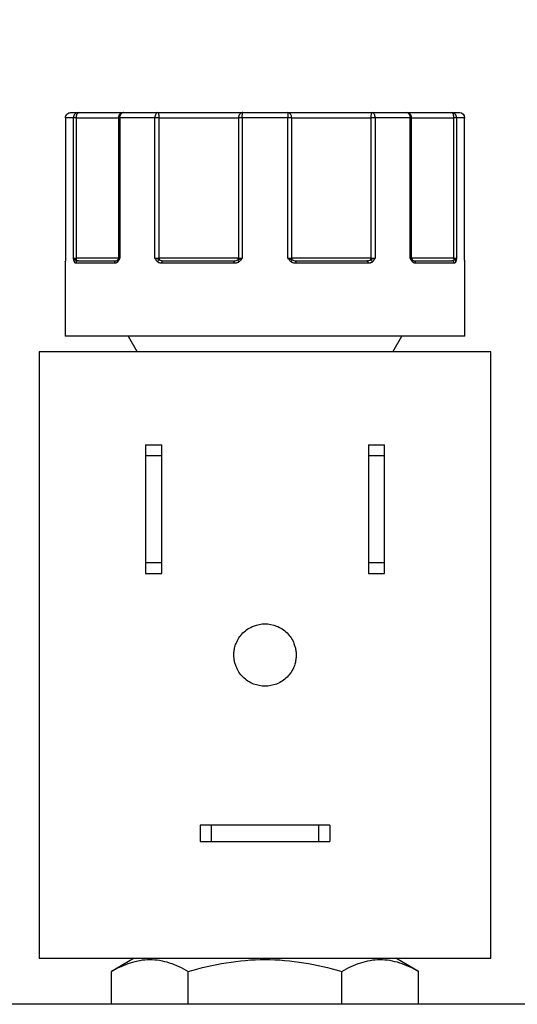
# Model space of a CAD drawing. Header units: inches. Extents: x 0.5 to 21.5, y 0.5 to 16.5.
# Tile 6 of 28: x 5.6 to 6.5, y 6.1 to 8. Entities that reach past the tile are written whole.
import ezdxf

# ---------------------------------------------------------------- set-up
doc = ezdxf.new("R2010")
doc.units = ezdxf.units.IN
doc.header["$LTSCALE"] = 2
doc.header["$MEASUREMENT"] = 0
doc.layers.add('DIMENSIONS', color=140, linetype='Continuous', lineweight=25)
doc.styles.add('SLDTEXTSTYLE0', font='TXT', dxfattribs={"width": 0.7})
doc.dimstyles.new('SLDDIMSTYLE1', dxfattribs={"dimtxt": 0.169922, "dimasz": 0.26, "dimexe": 0, "dimexo": 0.0625, "dimgap": 0.04248, "dimtad": 0, "dimtih": 1, "dimtoh": 1, "dimrnd": 1e-09, "dimzin": 12, "dimdsep": 46, "dimtxsty": 'SLDTEXTSTYLE0', "dimsah": 1, "dimcen": 0.09, "dimadec": 0, "dimazin": 3, "dimtfac": 1, "dimtofl": 0, "dimtmove": 0, "dimatfit": 3, "dimfxl": 0, "dimfrac": 2, "dimtolj": 1, "dimtzin": 12, "dimarcsym": 0})

# ---------------------------------------------------------------- blocks, each defined once
blk = doc.blocks.new('_D_1')
at = {"layer": 'DIMENSIONS'}
for p, q in [((3.721, 7.4667), (3.721, 9.6256)), ((7.426, 7.4667), (7.426, 9.6256)), ((3.721, 9.3756), (4.9478, 9.3756)), ((5.1781, 9.3756), (5.121, 9.3756)), ((5.121, 9.3756), (5.121, 9.1055)), ((5.683, 9.3756), (5.7401, 9.3756)), ((5.7401, 9.3756), (5.7401, 9.1055)), ((7.426, 9.3756), (5.9133, 9.3756)), ((5.121, 9.1055), (5.1781, 9.1055)), ((5.7401, 9.1055), (5.683, 9.1055))]:
    blk.add_line(p, q, dxfattribs=at)
for points in [[(3.721, 9.3756), (3.981, 9.3356), (3.981, 9.4156)], [(7.426, 9.3756), (7.166, 9.4156), (7.166, 9.3356)]]:
    blk.add_solid(points, dxfattribs=at)
at = {"layer": 'DIMENSIONS', "char_height": 0.16667, "attachment_point": 1, "style": 'SLDTEXTSTYLE0'}
for s, insert in [('3.71', (5.1781, 9.6285)), ('94.1', (5.1781, 9.3204))]:
    blk.add_mtext(s, dxfattribs=dict(at, insert=insert))

msp = doc.modelspace()

# ---------------------------------------------------------------- linework, layer by layer
for p, q in [((5.6616, 7.8167), (5.6616, 7.5467)), ((5.6617, 7.8167), (5.6616, 7.8167)), ((5.6617, 7.8167), (5.6617, 7.5467)), ((5.6769, 7.8167), (5.6617, 7.8167)), ((5.6769, 7.5467), (5.6769, 7.8167)), ((5.6827, 7.8167), (5.6769, 7.8167)), ((5.6827, 7.5467), (5.6827, 7.8167)), ((5.6827, 7.8167), (5.7637, 7.8167)), ((5.7637, 7.8167), (5.7637, 7.5467)), ((5.7664, 7.8167), (5.7637, 7.8167)), ((5.7664, 7.8167), (5.7664, 7.5467)), ((5.8338, 7.8167), (5.7664, 7.8167)), ((5.8338, 7.5467), (5.8338, 7.8167)), ((5.8393, 7.8167), (5.8338, 7.8167)), ((5.8424, 7.8167), (5.8393, 7.8167)), ((5.8424, 7.5467), (5.8424, 7.8167)), ((5.8424, 7.8167), (5.9946, 7.8167)), ((5.9946, 7.8167), (5.9946, 7.5467)), ((6.0019, 7.8167), (5.9946, 7.8167)), ((6.0019, 7.8167), (6.0019, 7.5467)), ((6.09, 7.8167), (6.0019, 7.8167)), ((6.09, 7.5467), (6.09, 7.8167)), ((6.0973, 7.8167), (6.09, 7.8167)), ((6.0973, 7.5467), (6.0973, 7.8167)), ((6.0973, 7.8167), (6.2495, 7.8167)), ((6.2495, 7.8167), (6.2495, 7.5467)), ((6.2526, 7.8167), (6.2495, 7.8167)), ((6.2581, 7.8167), (6.2526, 7.8167)), ((6.2581, 7.8167), (6.2581, 7.5467)), ((6.3255, 7.8167), (6.2581, 7.8167)), ((6.3255, 7.5467), (6.3255, 7.8167)), ((6.3283, 7.8167), (6.3255, 7.8167)), ((6.3283, 7.5467), (6.3283, 7.8167)), ((6.3283, 7.8167), (6.4092, 7.8167)), ((6.4092, 7.8167), (6.4092, 7.5467)), ((6.415, 7.8167), (6.4092, 7.8167)), ((6.415, 7.8167), (6.415, 7.5467)), ((6.4303, 7.8167), (6.415, 7.8167)), ((6.4303, 7.5467), (6.4303, 7.8167)), ((6.4303, 7.5467), (6.4303, 7.8167)), ((6.4303, 7.8167), (6.4303, 7.8167)), ((5.6616, 7.5467), (5.6617, 7.5467)), ((5.6769, 7.5467), (5.6827, 7.5467)), ((5.7637, 7.5467), (5.6827, 7.5467)), ((5.7627, 7.5437), (5.7618, 7.5424)), ((5.7637, 7.5467), (5.7664, 7.5467)), ((5.8338, 7.5467), (5.8424, 7.5467)), ((5.9946, 7.5467), (5.8424, 7.5467)), ((5.9946, 7.5467), (6.0019, 7.5467)), ((6.09, 7.5467), (6.0973, 7.5467)), ((6.2495, 7.5467), (6.0973, 7.5467)), ((6.2495, 7.5467), (6.2581, 7.5467)), ((6.3255, 7.5467), (6.3283, 7.5467)), ((6.4092, 7.5467), (6.3283, 7.5467)), ((6.3302, 7.5424), (6.3292, 7.5437)), ((6.4092, 7.5467), (6.415, 7.5467)), ((6.4303, 7.5467), (6.4303, 7.5467)), ((5.661, 7.5367), (5.661, 7.3967)), ((5.661, 7.5367), (5.661, 7.5367)), ((5.7557, 7.5367), (5.6818, 7.5367)), ((5.9862, 7.5367), (5.8473, 7.5367)), ((6.2446, 7.5367), (6.1057, 7.5367)), ((6.4101, 7.5367), (6.3362, 7.5367)), ((6.431, 7.5367), (6.4309, 7.5367)), ((6.431, 7.3967), (6.431, 7.5367)), ((5.7825, 7.3967), (5.7998, 7.3667)), ((6.2921, 7.3667), (6.3095, 7.3967)), ((5.611, 7.3667), (5.611, 6.1997)), ((6.481, 7.3667), (5.611, 7.3667)), ((6.481, 6.1997), (6.481, 7.3667)), ((5.816, 7.1877), (5.847, 7.1877)), ((5.816, 7.1877), (5.816, 7.1664)), ((5.847, 7.1664), (5.847, 7.1877)), ((6.245, 7.1877), (6.276, 7.1877)), ((6.245, 7.1877), (6.245, 7.1664)), ((6.276, 7.1664), (6.276, 7.1877)), ((5.847, 7.1664), (5.816, 7.1664)), ((5.816, 7.1664), (5.816, 6.9609)), ((5.847, 6.9609), (5.847, 7.1664)), ((6.276, 7.1664), (6.245, 7.1664)), ((6.245, 7.1664), (6.245, 6.9609)), ((6.276, 6.9609), (6.276, 7.1664)), ((5.816, 6.9609), (5.847, 6.9609)), ((5.816, 6.9609), (5.816, 6.9397)), ((5.847, 6.9397), (5.847, 6.9609)), ((6.245, 6.9609), (6.276, 6.9609)), ((6.245, 6.9609), (6.245, 6.9397)), ((6.276, 6.9397), (6.276, 6.9609)), ((5.816, 6.9397), (5.847, 6.9397)), ((6.245, 6.9397), (6.276, 6.9397)), ((5.921, 6.4557), (5.921, 6.4247)), ((5.9422, 6.4557), (5.921, 6.4557)), ((5.9422, 6.4557), (5.9422, 6.4247)), ((6.1498, 6.4557), (5.9422, 6.4557)), ((6.1498, 6.4247), (6.1498, 6.4557)), ((6.171, 6.4557), (6.1498, 6.4557)), ((6.171, 6.4557), (6.171, 6.4247)), ((5.921, 6.4247), (5.9422, 6.4247)), ((5.9422, 6.4247), (6.1498, 6.4247)), ((6.1498, 6.4247), (6.171, 6.4247)), ((5.611, 6.1997), (6.481, 6.1997)), ((5.794, 6.1997), (5.7505, 6.1745)), ((6.3415, 6.1745), (6.2979, 6.1997)), ((5.7505, 6.1112), (5.7505, 6.1745)), ((5.8982, 6.1112), (5.8982, 6.1745)), ((6.1937, 6.1112), (6.1937, 6.1745)), ((6.3415, 6.1112), (6.3415, 6.1745)), ((7.868, 6.1112), (3.29, 6.1112))]:
    msp.add_line(p, q)
at = {"flags": 128}
for points in [[(5.6613, 7.5396), (5.6614, 7.5402), (5.6614, 7.5403)], [(5.8473, 7.5367), (5.8473, 7.5376), (5.8475, 7.5386), (5.8477, 7.5394), (5.848, 7.5402), (5.8484, 7.5408), (5.8489, 7.5413), (5.8494, 7.5416), (5.8499, 7.5417)], [(6.2446, 7.5367), (6.2446, 7.5376), (6.2445, 7.5386), (6.2442, 7.5394), (6.2439, 7.5402), (6.2435, 7.5408), (6.2431, 7.5413), (6.2426, 7.5416), (6.2421, 7.5417)], [(6.4306, 7.5396), (6.4306, 7.5402), (6.4305, 7.5403)], [(5.6611, 7.5379), (5.6611, 7.5376), (5.661, 7.5367)]]:
    msp.add_lwpolyline(points, dxfattribs=at)
for centre, radius, start, end in [((5.6839, 7.5381), 0.00537, 108.6043, 162.98), ((5.6867, 7.5368), 0.00487, 91.6367, 181.5481), ((5.6724, 7.5465), 0.0104, 341.2747, 0.9993), ((5.7602, 7.5372), 0.00452, 99.1139, 186.8587), ((5.7643, 7.5413), 0.00273, 137.3267, 217.4036), ((5.7587, 7.5467), 0.005, 325.2123, 0), ((5.8479, 7.5339), 0.0105, 118.8616, 147.1589), ((5.8551, 7.5465), 0.0128, 179.1376, 195.0944), ((5.9948, 7.5379), 0.00872, 154.3067, 188.0426), ((5.9891, 7.5466), 0.0055, 321.0761, 0.6299), ((6.0135, 7.5541), 0.0229, 208.5066, 219.11), ((6.0784, 7.5541), 0.0229, 320.89, 331.4934), ((6.1028, 7.5466), 0.0055, 179.3701, 218.9239), ((6.0971, 7.5379), 0.00872, 351.9574, 25.6933), ((6.2368, 7.5465), 0.0128, 344.9056, 0.8624), ((6.244, 7.5339), 0.0105, 32.8411, 61.1384), ((6.3333, 7.5467), 0.005, 180, 214.8951), ((6.3276, 7.5413), 0.00273, 322.5964, 42.6733), ((6.3317, 7.5372), 0.00452, 353.1413, 80.8861), ((6.4053, 7.5368), 0.00487, 358.4519, 88.3633), ((6.4196, 7.5465), 0.0104, 179.0007, 198.7253), ((6.408, 7.5381), 0.00537, 17.02, 71.3957), ((6.426, 7.5367), 0.005, 0, 30.7586)]:
    msp.add_arc(centre, radius, start, end)
for points, knots in [([(5.6617, 7.8167), (5.6617, 7.8193), (5.6627, 7.8219), (5.6665, 7.8256), (5.669, 7.8267), (5.6716, 7.8267)], [0, 0, 0, 0, 0.5, 0.5, 1, 1, 1, 1]), ([(5.6865, 7.8267), (5.684, 7.8267), (5.6815, 7.8256), (5.678, 7.8219), (5.6769, 7.8193), (5.6769, 7.8167)], [0, 0, 0, 0, 0.5, 0.5, 1, 1, 1, 1]), ([(5.6827, 7.8167), (5.6827, 7.8173), (5.6828, 7.8185), (5.683, 7.821), (5.6838, 7.8241), (5.6849, 7.8259), (5.6859, 7.8266), (5.6863, 7.8266), (5.6865, 7.8267)], [0, 0, 0, 0, 0.1143292, 0.2408414, 0.5003699, 0.7951241, 0.8797449, 1, 1, 1, 1]), ([(5.6865, 7.8267), (5.6934, 7.8267), (5.7072, 7.8267), (5.726, 7.8267), (5.7426, 7.8267), (5.7565, 7.8267), (5.7666, 7.8267), (5.774, 7.8267), (5.7734, 7.8267), (5.7732, 7.8267)], [0, 0, 0, 0, 0.13537, 0.2708, 0.413864, 0.557051, 0.700115, 0.843303, 1, 1, 1, 1]), ([(5.7737, 7.8267), (5.773, 7.8266), (5.7718, 7.8266), (5.7701, 7.826), (5.7687, 7.8253), (5.7675, 7.8246), (5.7659, 7.8231), (5.7642, 7.8205), (5.7639, 7.8179), (5.7637, 7.8167)], [0, 0, 0, 0, 0.12589, 0.238981, 0.339244, 0.426684, 0.50133, 0.757505, 1, 1, 1, 1]), ([(5.8393, 7.8267), (5.8379, 7.8267), (5.8365, 7.8256), (5.8344, 7.8219), (5.8338, 7.8193), (5.8338, 7.8167)], [0, 0, 0, 0, 0.5, 0.5, 1, 1, 1, 1]), ([(5.8424, 7.8167), (5.8424, 7.8172), (5.8423, 7.8185), (5.8422, 7.8203), (5.8419, 7.8221), (5.8415, 7.824), (5.8407, 7.8261), (5.8398, 7.8264), (5.8393, 7.8267)], [0, 0, 0, 0, 0.1109501, 0.2406977, 0.3548768, 0.5014137, 0.6971734, 1, 1, 1, 1]), ([(5.8393, 7.8267), (5.8418, 7.8267), (5.8466, 7.8267), (5.854, 7.8267), (5.8615, 7.8267), (5.869, 7.8267), (5.8766, 7.8267), (5.8897, 7.8267), (5.9083, 7.8267), (5.9316, 7.8267), (5.9536, 7.8267), (5.971, 7.8267), (5.9844, 7.8267), (5.9946, 7.8267), (6.0002, 7.8267), (6.0031, 7.8267)], [0, 0, 0, 0, 0.0407122, 0.0811988, 0.1215751, 0.1619575, 0.2024623, 0.2432047, 0.371568, 0.5000423, 0.6284057, 0.75688, 0.838051, 0.9187806, 1, 1, 1, 1]), ([(6.0031, 7.8267), (6.0025, 7.8266), (6.0015, 7.8265), (6, 7.826), (5.9988, 7.8253), (5.9979, 7.8246), (5.9965, 7.8231), (5.995, 7.8205), (5.9948, 7.8179), (5.9946, 7.8167)], [0, 0, 0, 0, 0.127603, 0.241628, 0.341788, 0.428215, 0.501334, 0.760051, 1, 1, 1, 1]), ([(6.0973, 7.8167), (6.0973, 7.8173), (6.0972, 7.8185), (6.0967, 7.8204), (6.096, 7.8222), (6.0947, 7.8241), (6.0924, 7.8261), (6.0901, 7.8265), (6.0888, 7.8267)], [0, 0, 0, 0, 0.11953, 0.241123, 0.367647, 0.501341, 0.708539, 1, 1, 1, 1]), ([(6.0888, 7.8267), (6.0902, 7.8267), (6.093, 7.8267), (6.0976, 7.8267), (6.1024, 7.8267), (6.1076, 7.8267), (6.1131, 7.8267), (6.123, 7.8267), (6.1384, 7.8267), (6.1603, 7.8267), (6.1836, 7.8267), (6.2048, 7.8267), (6.2229, 7.8267), (6.238, 7.8267), (6.2477, 7.8267), (6.2526, 7.8267)], [0, 0, 0, 0, 0.040712, 0.081199, 0.121575, 0.161957, 0.202462, 0.243205, 0.371568, 0.500042, 0.628406, 0.75688, 0.838051, 0.918781, 1, 1, 1, 1]), ([(6.2581, 7.8167), (6.2581, 7.8193), (6.2575, 7.8219), (6.2554, 7.8256), (6.254, 7.8267), (6.2526, 7.8267)], [0, 0, 0, 0, 0.5, 0.5, 1, 1, 1, 1]), ([(6.3172, 7.8267), (6.3171, 7.8267), (6.3166, 7.8267), (6.3191, 7.8267), (6.3251, 7.8267), (6.3355, 7.8267), (6.3493, 7.8267), (6.3711, 7.8267), (6.3919, 7.8267), (6.4054, 7.8267)], [0, 0, 0, 0, 0.021672, 0.157168, 0.3003, 0.443557, 0.586689, 0.729946, 1, 1, 1, 1]), ([(6.3282, 7.8167), (6.3282, 7.8173), (6.3281, 7.8186), (6.3275, 7.8204), (6.3266, 7.8222), (6.3251, 7.8241), (6.3224, 7.8261), (6.3198, 7.8265), (6.3183, 7.8267)], [0, 0, 0, 0, 0.12018, 0.243699, 0.370706, 0.501329, 0.711213, 1, 1, 1, 1]), ([(6.4054, 7.8267), (6.4056, 7.8266), (6.406, 7.8266), (6.407, 7.826), (6.4081, 7.8242), (6.4089, 7.821), (6.4091, 7.8185), (6.4092, 7.8173), (6.4092, 7.8167)], [0, 0, 0, 0, 0.1118028, 0.1906878, 0.4994517, 0.7590726, 0.8856077, 1, 1, 1, 1]), ([(6.415, 7.8167), (6.415, 7.8193), (6.414, 7.8219), (6.4104, 7.8256), (6.4079, 7.8267), (6.4054, 7.8267)], [0, 0, 0, 0, 0.5, 0.5, 1, 1, 1, 1]), ([(5.6613, 7.5396), (5.6613, 7.5393), (5.6613, 7.5385), (5.6612, 7.5377), (5.6611, 7.5371), (5.6611, 7.5367), (5.661, 7.5367), (5.661, 7.5367)], [0, 0, 0, 0, 0.188808, 0.379511, 0.575987, 0.781785, 1, 1, 1, 1]), ([(5.6617, 7.5467), (5.6616, 7.5459), (5.6616, 7.5447), (5.6615, 7.5428), (5.6614, 7.5411), (5.6614, 7.5401), (5.6613, 7.5396)], [0, 0, 0, 0, 0.2912416, 0.5002174, 0.7620959, 1, 1, 1, 1]), ([(5.6788, 7.5396), (5.6786, 7.5401), (5.6782, 7.5411), (5.6778, 7.5428), (5.6774, 7.5447), (5.6771, 7.5459), (5.6769, 7.5467)], [0, 0, 0, 0, 0.236129, 0.498993, 0.712542, 1, 1, 1, 1]), ([(5.6818, 7.5367), (5.6815, 7.5367), (5.6809, 7.5368), (5.6801, 7.5373), (5.6794, 7.5382), (5.679, 7.5392), (5.6788, 7.5396)], [0, 0, 0, 0, 0.270747, 0.52324, 0.763872, 1, 1, 1, 1]), ([(5.7622, 7.5396), (5.7618, 7.5393), (5.7611, 7.5385), (5.7599, 7.5377), (5.7586, 7.5371), (5.7572, 7.5367), (5.7562, 7.5367), (5.7557, 7.5367)], [0, 0, 0, 0, 0.188808, 0.379511, 0.575987, 0.781785, 1, 1, 1, 1]), ([(5.7664, 7.5467), (5.766, 7.5459), (5.7654, 7.5447), (5.7644, 7.5428), (5.7634, 7.5411), (5.7625, 7.5401), (5.7622, 7.5396)], [0, 0, 0, 0, 0.291242, 0.500217, 0.762096, 1, 1, 1, 1]), ([(5.8391, 7.5396), (5.8386, 7.5401), (5.8376, 7.5411), (5.8363, 7.5428), (5.8351, 7.5447), (5.8343, 7.5459), (5.8338, 7.5467)], [0, 0, 0, 0, 0.236129, 0.498993, 0.712542, 1, 1, 1, 1]), ([(5.8473, 7.5367), (5.8465, 7.5367), (5.8449, 7.5368), (5.8428, 7.5373), (5.8408, 7.5382), (5.8396, 7.5392), (5.8391, 7.5396)], [0, 0, 0, 0, 0.270747, 0.52324, 0.763872, 1, 1, 1, 1]), ([(5.9958, 7.5396), (5.9952, 7.5393), (5.9942, 7.5385), (5.9924, 7.5377), (5.9905, 7.5371), (5.9884, 7.5367), (5.9869, 7.5367), (5.9862, 7.5367)], [0, 0, 0, 0, 0.188808, 0.379511, 0.575987, 0.781785, 1, 1, 1, 1]), ([(6.0019, 7.5467), (6.0014, 7.5459), (6.0005, 7.5447), (5.999, 7.5428), (5.9975, 7.5411), (5.9963, 7.5401), (5.9958, 7.5396)], [0, 0, 0, 0, 0.291242, 0.500217, 0.762096, 1, 1, 1, 1]), ([(6.0962, 7.5396), (6.0956, 7.5401), (6.0944, 7.5411), (6.0929, 7.5428), (6.0914, 7.5447), (6.0905, 7.5459), (6.09, 7.5467)], [0, 0, 0, 0, 0.236129, 0.498993, 0.712542, 1, 1, 1, 1]), ([(6.1057, 7.5367), (6.1048, 7.5367), (6.103, 7.5368), (6.1005, 7.5373), (6.0982, 7.5382), (6.0968, 7.5392), (6.0962, 7.5396)], [0, 0, 0, 0, 0.270747, 0.52324, 0.763872, 1, 1, 1, 1]), ([(6.2529, 7.5396), (6.2524, 7.5393), (6.2515, 7.5385), (6.25, 7.5377), (6.2483, 7.5371), (6.2465, 7.5367), (6.2453, 7.5367), (6.2446, 7.5367)], [0, 0, 0, 0, 0.188808, 0.379511, 0.575987, 0.781785, 1, 1, 1, 1]), ([(6.2581, 7.5467), (6.2576, 7.5459), (6.2569, 7.5447), (6.2556, 7.5428), (6.2544, 7.5411), (6.2534, 7.5401), (6.2529, 7.5396)], [0, 0, 0, 0, 0.291242, 0.500217, 0.762096, 1, 1, 1, 1]), ([(6.3298, 7.5396), (6.3294, 7.5401), (6.3286, 7.5411), (6.3276, 7.5428), (6.3265, 7.5447), (6.3259, 7.5459), (6.3255, 7.5467)], [0, 0, 0, 0, 0.2361294, 0.4989929, 0.7125421, 1, 1, 1, 1]), ([(6.3362, 7.5367), (6.3356, 7.5367), (6.3344, 7.5368), (6.3327, 7.5373), (6.3311, 7.5382), (6.3302, 7.5392), (6.3298, 7.5396)], [0, 0, 0, 0, 0.270747, 0.52324, 0.763872, 1, 1, 1, 1]), ([(6.4132, 7.5396), (6.413, 7.5393), (6.4127, 7.5385), (6.4121, 7.5377), (6.4115, 7.5371), (6.4109, 7.5367), (6.4104, 7.5367), (6.4101, 7.5367)], [0, 0, 0, 0, 0.188808, 0.379511, 0.575987, 0.781785, 1, 1, 1, 1]), ([(6.415, 7.5467), (6.4148, 7.5459), (6.4146, 7.5447), (6.4141, 7.5428), (6.4137, 7.5411), (6.4133, 7.5401), (6.4132, 7.5396)], [0, 0, 0, 0, 0.2912416, 0.5002174, 0.7620959, 1, 1, 1, 1]), ([(6.4306, 7.5396), (6.4306, 7.5401), (6.4305, 7.5411), (6.4304, 7.5428), (6.4304, 7.5447), (6.4303, 7.5459), (6.4303, 7.5467)], [0, 0, 0, 0, 0.236129, 0.498993, 0.712542, 1, 1, 1, 1]), ([(6.4309, 7.5367), (6.4309, 7.5367), (6.4308, 7.5368), (6.4308, 7.5373), (6.4307, 7.5382), (6.4306, 7.5392), (6.4306, 7.5396)], [0, 0, 0, 0, 0.270747, 0.52324, 0.763872, 1, 1, 1, 1]), ([(6.046, 7.3967), (5.9956, 7.3967), (5.9452, 7.3967), (5.8521, 7.3967), (5.8094, 7.3967), (5.7381, 7.3967), (5.7096, 7.3967), (5.671, 7.3967), (5.661, 7.3967), (5.661, 7.3967)], [0, 0, 0, 0, 0.25, 0.25, 0.5, 0.5, 0.75, 0.75, 1, 1, 1, 1]), ([(6.431, 7.3967), (6.431, 7.3967), (6.4209, 7.3967), (6.3824, 7.3967), (6.3538, 7.3967), (6.2826, 7.3967), (6.2399, 7.3967), (6.1467, 7.3967), (6.0964, 7.3967), (6.046, 7.3967)], [0, 0, 0, 0, 0.25, 0.25, 0.5, 0.5, 0.75, 0.75, 1, 1, 1, 1]), ([(5.986, 6.7832), (5.986, 6.7847), (5.9861, 6.7877), (5.9866, 6.7922), (5.9874, 6.7966), (5.9886, 6.801), (5.991, 6.8077), (5.9954, 6.8163), (6.0032, 6.8259), (6.0128, 6.8337), (6.0268, 6.8409), (6.046, 6.8446), (6.0652, 6.8409), (6.0791, 6.8337), (6.0887, 6.8259), (6.0965, 6.8163), (6.1014, 6.8068), (6.1042, 6.7981), (6.1057, 6.7907), (6.1059, 6.7857), (6.106, 6.7832)], [0, 0, 0, 0, 0.024171, 0.048144, 0.072056, 0.096047, 0.120253, 0.185249, 0.250358, 0.315354, 0.380462, 0.500024, 0.619586, 0.684582, 0.749691, 0.814687, 0.879795, 0.919946, 0.9598, 1, 1, 1, 1]), ([(6.106, 6.7832), (6.1059, 6.7816), (6.1059, 6.7786), (6.1053, 6.7741), (6.1045, 6.7697), (6.1033, 6.7653), (6.101, 6.7586), (6.0965, 6.75), (6.0887, 6.7405), (6.0791, 6.7326), (6.0652, 6.7254), (6.046, 6.7217), (6.0268, 6.7254), (6.0128, 6.7326), (6.0033, 6.7404), (5.9954, 6.75), (5.9905, 6.7595), (5.9877, 6.7682), (5.9862, 6.7756), (5.9861, 6.7806), (5.986, 6.7832)], [0, 0, 0, 0, 0.024171, 0.048144, 0.072056, 0.096047, 0.120253, 0.185249, 0.250358, 0.315354, 0.380462, 0.500024, 0.619586, 0.684582, 0.749691, 0.814687, 0.879795, 0.919946, 0.9598, 1, 1, 1, 1]), ([(5.7505, 6.1745), (5.7625, 6.1815), (5.7747, 6.1872), (5.7992, 6.1952), (5.8116, 6.1974), (5.8305, 6.1974), (5.8368, 6.1969), (5.8493, 6.1948), (5.8555, 6.1932), (5.874, 6.1873), (5.8861, 6.1815), (5.8982, 6.1745)], [0, 0, 0, 0, 0.25, 0.25, 0.5, 0.5, 0.625, 0.625, 0.75, 0.75, 1, 1, 1, 1]), ([(5.8982, 6.1745), (5.9465, 6.1885), (5.9955, 6.1974), (6.0964, 6.1974), (6.1454, 6.1885), (6.1937, 6.1745)], [0, 0, 0, 0, 0.5, 0.5, 1, 1, 1, 1]), ([(6.1937, 6.1745), (6.2058, 6.1815), (6.2179, 6.1872), (6.2425, 6.1952), (6.2549, 6.1974), (6.2737, 6.1974), (6.28, 6.1969), (6.2925, 6.1948), (6.2987, 6.1932), (6.3172, 6.1873), (6.3294, 6.1815), (6.3415, 6.1745)], [0, 0, 0, 0, 0.25, 0.25, 0.5, 0.5, 0.625, 0.625, 0.75, 0.75, 1, 1, 1, 1])]:
    msp.add_open_spline(points, degree=3, knots=knots)
for points in [[(5.6716, 7.8267), (5.6734, 7.8267), (5.6784, 7.8267), (5.6865, 7.8267)], [(5.7664, 7.8167), (5.7664, 7.8222), (5.7696, 7.8267), (5.7737, 7.8267)], [(5.7737, 7.8267), (5.7934, 7.8267), (5.8154, 7.8267), (5.8393, 7.8267)], [(6.0019, 7.8167), (6.0019, 7.8222), (6.0025, 7.8267), (6.0031, 7.8267)], [(6.0031, 7.8267), (6.0173, 7.8267), (6.0316, 7.8267), (6.046, 7.8267)], [(6.046, 7.8267), (6.0603, 7.8267), (6.0746, 7.8267), (6.0888, 7.8267)], [(6.0888, 7.8267), (6.0895, 7.8267), (6.09, 7.8222), (6.09, 7.8167)], [(6.2526, 7.8267), (6.2509, 7.8267), (6.2495, 7.8222), (6.2495, 7.8167)], [(6.2526, 7.8267), (6.2765, 7.8267), (6.2986, 7.8267), (6.3183, 7.8267)], [(6.3183, 7.8267), (6.3223, 7.8267), (6.3255, 7.8222), (6.3255, 7.8167)], [(6.4054, 7.8267), (6.4136, 7.8267), (6.4186, 7.8267), (6.4203, 7.8267)], [(6.4203, 7.8267), (6.4258, 7.8267), (6.4303, 7.8222), (6.4303, 7.8167)], [(5.6769, 7.5467), (5.678, 7.5453), (5.6805, 7.5441), (5.6822, 7.5431)], [(5.6822, 7.5431), (5.6833, 7.5421), (5.6849, 7.5417), (5.6865, 7.5417)], [(5.6865, 7.5417), (5.7024, 7.5417), (5.7272, 7.5417), (5.7595, 7.5417)], [(5.7595, 7.5417), (5.7605, 7.5417), (5.7615, 7.5421), (5.7623, 7.5431)], [(5.7623, 7.5431), (5.7629, 7.5441), (5.7638, 7.5453), (5.7664, 7.5467)], [(5.8393, 7.5445), (5.8376, 7.5452), (5.8356, 7.5459), (5.8338, 7.5467)], [(5.8428, 7.5431), (5.8418, 7.5435), (5.8406, 7.544), (5.8393, 7.5445)], [(5.8428, 7.5431), (5.8447, 7.5421), (5.8473, 7.5417), (5.8499, 7.5417)], [(5.8499, 7.5417), (5.8919, 7.5417), (5.9385, 7.5417), (5.987, 7.5417)], [(5.987, 7.5417), (5.9893, 7.5417), (5.9916, 7.5421), (5.9934, 7.5431)], [(5.9934, 7.5431), (5.9954, 7.5441), (5.9982, 7.5453), (6.0019, 7.5467)], [(6.09, 7.5467), (6.0937, 7.5453), (6.0965, 7.5441), (6.0985, 7.5431)], [(6.0985, 7.5431), (6.1003, 7.5421), (6.1026, 7.5417), (6.105, 7.5417)], [(6.105, 7.5417), (6.1535, 7.5417), (6.2, 7.5417), (6.2421, 7.5417)], [(6.2421, 7.5417), (6.2447, 7.5417), (6.2472, 7.5421), (6.2491, 7.5431)], [(6.2526, 7.5445), (6.2513, 7.544), (6.2501, 7.5435), (6.2491, 7.5431)], [(6.2581, 7.5467), (6.2563, 7.5459), (6.2544, 7.5452), (6.2526, 7.5445)], [(6.3255, 7.5467), (6.3281, 7.5453), (6.329, 7.5441), (6.3296, 7.5431)], [(6.3296, 7.5431), (6.3304, 7.5421), (6.3314, 7.5417), (6.3325, 7.5417)], [(6.3325, 7.5417), (6.3647, 7.5417), (6.3895, 7.5417), (6.4054, 7.5417)], [(6.4054, 7.5417), (6.407, 7.5417), (6.4086, 7.5421), (6.4097, 7.5431)], [(6.4097, 7.5431), (6.4114, 7.5441), (6.4139, 7.5453), (6.415, 7.5467)]]:
    msp.add_open_spline(points, degree=3)

# ---------------------------------------------------------------- dimensions: what is measured, and where the dimension line sits
at = {"layer": 'DIMENSIONS'}
dim = msp.add_linear_dim(base=(7.4259650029, 9.3755806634), p1=(3.7209650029, 7.3666607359), p2=(7.4259650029, 7.3666607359), dimstyle='SLDDIMSTYLE1', dxfattribs=at)
dim.commit()
dim.dimension.update_dxf_attribs({"geometry": '_D_1', "text_midpoint": (5.4305625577, 9.3755806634), "dimtype": 160})

doc.saveas('drawing.dxf')
